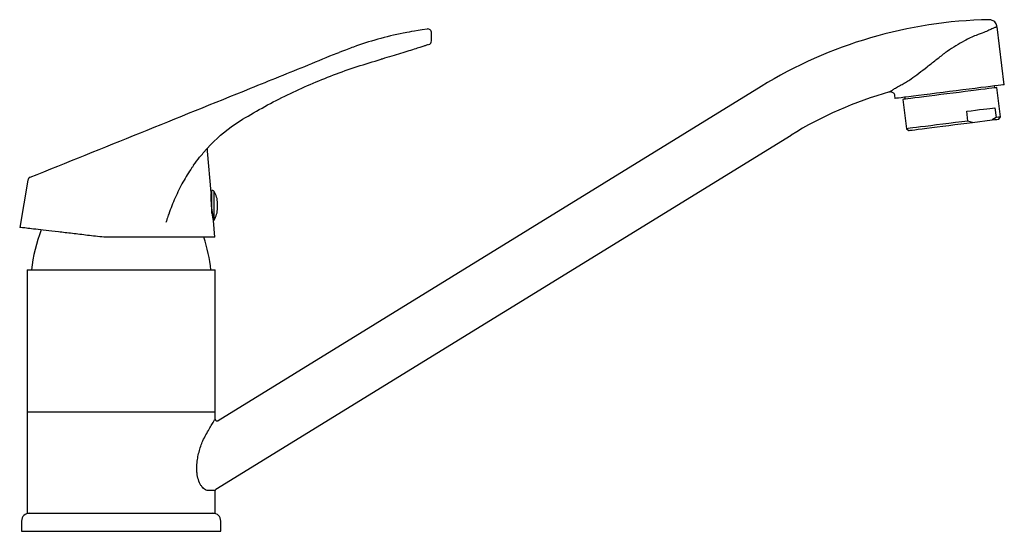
# Model space of a CAD drawing. Header units: millimetres. Extents: x 3894.336 to 3894.586, y 1970.055 to 1970.185.
import ezdxf

# ---------------------------------------------------------------- set-up
doc = ezdxf.new("R2010")
doc.units = ezdxf.units.MM
doc.layers.add('SANINDUSA', color=3, linetype='Continuous')

msp = doc.modelspace()

# ---------------------------------------------------------------- linework, layer by layer
at = {"layer": 'SANINDUSA'}
for p, q in [((3894.585659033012, 1970.168860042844), (3894.58380443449, 1970.183585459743)), ((3894.440193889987, 1970.179980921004), (3894.440193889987, 1970.181999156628)), ((3894.439503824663, 1970.179030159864), (3894.439504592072, 1970.179030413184)), ((3894.523893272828, 1970.1683936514), (3894.385987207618, 1970.083553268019)), ((3894.583241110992, 1970.168051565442), (3894.583178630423, 1970.16854764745)), ((3894.557769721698, 1970.166224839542), (3894.557878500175, 1970.165361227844)), ((3894.560358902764, 1970.165673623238), (3894.560421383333, 1970.16517754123)), ((3894.58467436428, 1970.160672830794), (3894.583737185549, 1970.168114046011)), ((3894.559925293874, 1970.165115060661), (3894.560862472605, 1970.157673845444)), ((3894.57642260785, 1970.159633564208), (3894.576110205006, 1970.162113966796)), ((3894.583245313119, 1970.163012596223), (3894.583557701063, 1970.160532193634)), ((3894.584240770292, 1970.160114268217), (3894.58467436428, 1970.160672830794)), ((3894.577557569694, 1970.159272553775), (3894.57642260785, 1970.159633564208)), ((3894.577557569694, 1970.159272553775), (3894.582547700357, 1970.159901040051)), ((3894.583557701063, 1970.160532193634), (3894.582547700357, 1970.159901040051)), ((3894.385452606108, 1970.066200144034), (3894.531491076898, 1970.156043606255)), ((3894.560862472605, 1970.157673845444), (3894.561421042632, 1970.157240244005)), ((3894.38331965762, 1970.152003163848), (3894.383317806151, 1970.152747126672)), ((3894.384221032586, 1970.141487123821), (3894.38331965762, 1970.152003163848)), ((3894.337671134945, 1970.144587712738), (3894.335622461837, 1970.132637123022)), ((3894.384442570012, 1970.141217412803), (3894.384207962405, 1970.141217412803)), ((3894.384631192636, 1970.14196205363), (3894.384442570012, 1970.14196205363)), ((3894.384442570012, 1970.136507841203), (3894.384442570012, 1970.14196205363)), ((3894.384974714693, 1970.136588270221), (3894.384974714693, 1970.141773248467)), ((3894.385857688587, 1970.137882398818), (3894.385857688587, 1970.138735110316)), ((3894.384442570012, 1970.136233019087), (3894.384442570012, 1970.136507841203)), ((3894.384974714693, 1970.134500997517), (3894.384974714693, 1970.136588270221)), ((3894.385857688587, 1970.137539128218), (3894.385857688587, 1970.137882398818)), ((3894.385193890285, 1970.130137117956), (3894.384831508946, 1970.134364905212)), ((3894.337518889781, 1970.121837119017), (3894.337518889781, 1970.085837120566)), ((3894.337518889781, 1970.121837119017), (3894.385268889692, 1970.121837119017)), ((3894.385268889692, 1970.085837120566), (3894.385268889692, 1970.121837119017)), ((3894.337518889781, 1970.085837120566), (3894.337518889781, 1970.060087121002)), ((3894.337518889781, 1970.085837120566), (3894.385268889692, 1970.085837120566)), ((3894.385268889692, 1970.083960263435), (3894.385268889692, 1970.085837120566)), ((3894.385268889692, 1970.060087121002), (3894.385268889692, 1970.065810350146)), ((3894.337518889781, 1970.060087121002), (3894.385268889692, 1970.060087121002)), ((3894.336093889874, 1970.058087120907), (3894.336093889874, 1970.0554871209)), ((3894.386693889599, 1970.0554871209), (3894.386693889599, 1970.058087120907)), ((3894.336093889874, 1970.0554871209), (3894.386693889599, 1970.0554871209))]:
    msp.add_line(p, q, dxfattribs=at)
at = {"layer": 'SANINDUSA', "flags": 128}
for points in [[(3894.585659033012, 1970.168860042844), (3894.585557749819, 1970.16884728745), (3894.585255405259, 1970.168809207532), (3894.584756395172, 1970.168746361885), (3894.584067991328, 1970.168659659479), (3894.583200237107, 1970.168550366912), (3894.582165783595, 1970.16842008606), (3894.580979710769, 1970.168270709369), (3894.579659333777, 1970.16810441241), (3894.578223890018, 1970.167923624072), (3894.576694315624, 1970.16773098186), (3894.575092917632, 1970.167529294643), (3894.573443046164, 1970.167321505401), (3894.571768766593, 1970.167110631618), (3894.570094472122, 1970.166899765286), (3894.568444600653, 1970.166691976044), (3894.566843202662, 1970.166490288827), (3894.565313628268, 1970.166297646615), (3894.563878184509, 1970.166116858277), (3894.562557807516, 1970.165950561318), (3894.561371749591, 1970.165801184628), (3894.56033729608, 1970.165670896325), (3894.559469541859, 1970.165561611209), (3894.558781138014, 1970.165474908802), (3894.558282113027, 1970.165412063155), (3894.557979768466, 1970.165373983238), (3894.557878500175, 1970.165361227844), (3894.557878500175, 1970.165361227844)], [(3894.583737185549, 1970.168114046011), (3894.583714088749, 1970.168111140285), (3894.583515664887, 1970.168086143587), (3894.583117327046, 1970.168035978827), (3894.582525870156, 1970.167961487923), (3894.581751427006, 1970.167863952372), (3894.580807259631, 1970.167745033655), (3894.579709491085, 1970.167606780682), (3894.578476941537, 1970.167451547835), (3894.577130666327, 1970.167281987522), (3894.575693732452, 1970.167101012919), (3894.574190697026, 1970.166911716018), (3894.572647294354, 1970.16671733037), (3894.571089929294, 1970.166521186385), (3894.569545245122, 1970.166326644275), (3894.568039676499, 1970.166137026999), (3894.566598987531, 1970.165955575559), (3894.56524782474, 1970.165785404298), (3894.564009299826, 1970.165629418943), (3894.562904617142, 1970.165490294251), (3894.56195267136, 1970.165370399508), (3894.561169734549, 1970.165271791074), (3894.560569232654, 1970.165196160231), (3894.560161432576, 1970.165144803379), (3894.559953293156, 1970.165118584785), (3894.559925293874, 1970.165115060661)], [(3894.576110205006, 1970.162113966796), (3894.577253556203, 1970.162257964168), (3894.578346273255, 1970.162395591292), (3894.579376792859, 1970.162525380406), (3894.580334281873, 1970.162645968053), (3894.581208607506, 1970.162756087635), (3894.58199054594, 1970.162854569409), (3894.582671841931, 1970.162940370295), (3894.583245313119, 1970.163012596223)], [(3894.58467436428, 1970.160672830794), (3894.584669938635, 1970.160672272), (3894.584515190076, 1970.160652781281), (3894.584142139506, 1970.16060579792), (3894.583557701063, 1970.160532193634)], [(3894.382214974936, 1970.15153711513), (3894.384202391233, 1970.153717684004), (3894.386658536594, 1970.156016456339), (3894.389360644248, 1970.158164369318), (3894.392228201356, 1970.160084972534), (3894.392228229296, 1970.160084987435), (3894.392228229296, 1970.160084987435)], [(3894.57642260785, 1970.159633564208), (3894.574847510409, 1970.159435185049), (3894.573233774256, 1970.159231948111), (3894.571611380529, 1970.159027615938), (3894.570010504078, 1970.158825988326), (3894.568460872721, 1970.158630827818), (3894.566991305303, 1970.158445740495), (3894.56562908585, 1970.158274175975), (3894.564399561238, 1970.158119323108), (3894.563325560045, 1970.157984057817), (3894.562427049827, 1970.157870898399), (3894.561720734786, 1970.157781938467), (3894.561219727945, 1970.1577188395), (3894.560933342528, 1970.157682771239), (3894.560862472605, 1970.157673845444)], [(3894.561421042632, 1970.157240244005), (3894.561502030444, 1970.15725044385), (3894.561785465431, 1970.157286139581), (3894.562267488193, 1970.157346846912), (3894.562939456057, 1970.157431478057), (3894.56378926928, 1970.157538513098), (3894.564801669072, 1970.157666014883), (3894.565958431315, 1970.157811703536), (3894.567238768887, 1970.157972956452), (3894.568619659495, 1970.158146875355), (3894.570076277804, 1970.158330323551), (3894.571582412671, 1970.158520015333), (3894.573111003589, 1970.158712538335), (3894.574634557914, 1970.158904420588), (3894.576125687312, 1970.159092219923), (3894.577557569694, 1970.159272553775)], [(3894.582547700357, 1970.159901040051), (3894.583260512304, 1970.159990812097), (3894.583785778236, 1970.160056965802), (3894.584114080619, 1970.160098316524), (3894.584239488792, 1970.160114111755), (3894.584240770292, 1970.160114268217)]]:
    msp.add_lwpolyline(points, dxfattribs=at)
at = {"layer": 'SANINDUSA'}
for centre, radius, start, end in [((3894.583889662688, 1970.070870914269), 0.1145000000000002, 91.07459820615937, 121.6000000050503), ((3894.439193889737, 1970.181999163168), 0.001000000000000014, 0, 97.73963087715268), ((3894.439193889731, 1970.179980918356), 0.001000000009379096, 288.1014707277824, 359.9712951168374), ((3894.583889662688, 1970.070870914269), 0.1, 105.8769426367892, 121.6000000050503), ((3894.338656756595, 1970.144418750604), 0.001000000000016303, 112.000000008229, 170.2724214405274), ((3894.384631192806, 1970.1415551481), 0.0004069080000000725, 32.41092456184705, 90), ((3894.380189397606, 1970.138735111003), 0.005668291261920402, 0, 32.41092456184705), ((3894.380189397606, 1970.137539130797), 0.005668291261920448, 327.589075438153, 0), ((3894.384631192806, 1970.1347190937), 0.0004069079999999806, 299.490963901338, 327.589075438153), ((3894.378350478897, 1970.117431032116), 0.04000000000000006, 158.6121753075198, 173.675909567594), ((3894.344437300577, 1970.117431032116), 0.03999999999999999, 6.324090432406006, 18.52100034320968), ((3894.385768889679, 1970.08400600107), 0.000500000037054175, 185.0430402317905, 295.8723644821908), ((3894.385768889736, 1970.065807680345), 0.0005000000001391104, 129.1593157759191, 178.3944887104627), ((3894.338093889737, 1970.0580871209), 0.002000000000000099, 90, 180), ((3894.384693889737, 1970.0580871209), 0.002000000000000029, 0, 90)]:
    msp.add_arc(centre, radius, start, end, dxfattribs=at)
for points, knots in [([(3894.583755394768, 1970.183579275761), (3894.5837630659, 1970.183582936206), (3894.583783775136, 1970.183592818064), (3894.583435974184, 1970.18342685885), (3894.58277602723, 1970.183118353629), (3894.581780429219, 1970.18267235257), (3894.580409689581, 1970.182084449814), (3894.579173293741, 1970.181622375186), (3894.578483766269, 1970.181364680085)], [0, 0, 0, 0, 0.09834852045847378, 0.2655048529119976, 0.4372391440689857, 0.6067984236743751, 0.7807148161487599, 1, 1, 1, 1]), ([(3894.583795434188, 1970.183588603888), (3894.583766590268, 1970.183753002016), (3894.583704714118, 1970.184105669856), (3894.583425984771, 1970.18457990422), (3894.58304635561, 1970.184956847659), (3894.582625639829, 1970.185199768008), (3894.582221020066, 1970.185320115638), (3894.581926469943, 1970.185360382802), (3894.58177288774, 1970.185347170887), (3894.58174197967, 1970.185344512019)], [0, 0, 0, 0, 0.1675872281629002, 0.3595091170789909, 0.5437776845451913, 0.7032881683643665, 0.8444072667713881, 0.9686873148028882, 1, 1, 1, 1]), ([(3894.439059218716, 1970.182990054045), (3894.435464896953, 1970.182376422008), (3894.432047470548, 1970.181851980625), (3894.426585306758, 1970.180458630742), (3894.421394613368, 1970.178865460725), (3894.41841476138, 1970.177669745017), (3894.416720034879, 1970.177017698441)], [0, 0, 0, 0, 0.1863360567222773, 0.5184976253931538, 0.844453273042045, 1, 1, 1, 1]), ([(3894.578483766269, 1970.181364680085), (3894.578003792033, 1970.181174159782), (3894.577043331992, 1970.180792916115), (3894.575324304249, 1970.179890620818), (3894.573357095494, 1970.178730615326), (3894.571721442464, 1970.177676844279), (3894.570790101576, 1970.177063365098), (3894.570580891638, 1970.176925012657), (3894.570542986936, 1970.176899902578), (3894.57053641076, 1970.176895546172)], [0, 0, 0, 0, 0.1919058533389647, 0.3840162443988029, 0.6531677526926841, 0.922567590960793, 0.985963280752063, 0.9975647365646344, 1, 1, 1, 1]), ([(3894.439364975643, 1970.178995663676), (3894.439364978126, 1970.178995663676), (3894.439421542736, 1970.178995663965), (3894.439215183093, 1970.178955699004), (3894.438703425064, 1970.178778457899), (3894.437804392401, 1970.178491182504), (3894.436567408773, 1970.178094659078), (3894.434936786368, 1970.177579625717), (3894.432949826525, 1970.176961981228), (3894.430703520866, 1970.17627780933), (3894.428828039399, 1970.17571886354), (3894.427712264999, 1970.175392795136), (3894.427433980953, 1970.17531147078)], [0, 0, 0, 0, 4.871413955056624e-06, 0.1109463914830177, 0.2251104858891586, 0.3344883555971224, 0.4467585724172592, 0.5718264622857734, 0.7008497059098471, 0.8269938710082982, 0.9568507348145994, 1, 1, 1, 1]), ([(3894.338282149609, 1970.145345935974), (3894.356945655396, 1970.152874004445), (3894.378053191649, 1970.161387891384), (3894.401587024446, 1970.170933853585), (3894.408935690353, 1970.17384807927), (3894.413929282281, 1970.176008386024), (3894.416563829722, 1970.176961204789), (3894.416720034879, 1970.177017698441)], [0, 0, 0, 0, 0.713719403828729, 0.8071826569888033, 0.9006459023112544, 0.9941091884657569, 1, 1, 1, 1]), ([(3894.559717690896, 1970.168935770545), (3894.560080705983, 1970.169130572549), (3894.560807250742, 1970.169520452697), (3894.562223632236, 1970.170475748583), (3894.563965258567, 1970.171756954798), (3894.566068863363, 1970.173400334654), (3894.568256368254, 1970.175124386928), (3894.569767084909, 1970.176304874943), (3894.570529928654, 1970.176890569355), (3894.57053641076, 1970.176895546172)], [0, 0, 0, 0, 0.1138465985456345, 0.2278545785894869, 0.4166935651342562, 0.6057855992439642, 0.8020423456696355, 0.9983178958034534, 0.9999999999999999, 0.9999999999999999, 0.9999999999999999, 0.9999999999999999]), ([(3894.392228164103, 1970.160085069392), (3894.394097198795, 1970.16118304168), (3894.397839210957, 1970.163381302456), (3894.403586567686, 1970.166320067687), (3894.409401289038, 1970.16899134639), (3894.415295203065, 1970.171373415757), (3894.421300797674, 1970.173514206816), (3894.425389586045, 1970.174712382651), (3894.427433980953, 1970.17531147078)], [0, 0, 0, 0, 0.1689953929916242, 0.3383472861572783, 0.5030928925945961, 0.6678384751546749, 0.8339191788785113, 1, 1, 1, 1]), ([(3894.556530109, 1970.16706432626), (3894.556541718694, 1970.167071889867), (3894.55656797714, 1970.167088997), (3894.557011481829, 1970.167373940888), (3894.557768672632, 1970.167840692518), (3894.558691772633, 1970.168383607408), (3894.559422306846, 1970.168776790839), (3894.559717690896, 1970.168935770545)], [0, 0, 0, 0, 0.1797358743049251, 0.4065210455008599, 0.6245314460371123, 0.8481831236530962, 1, 1, 1, 1]), ([(3894.556534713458, 1970.167047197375), (3894.556558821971, 1970.167056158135), (3894.556659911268, 1970.167093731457), (3894.556887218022, 1970.167090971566), (3894.557194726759, 1970.167020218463), (3894.557489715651, 1970.166818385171), (3894.557699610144, 1970.166539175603), (3894.557744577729, 1970.166319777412), (3894.557765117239, 1970.166219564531)], [0, 0, 0, 0, 0.04590941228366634, 0.1925025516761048, 0.3956210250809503, 0.6033983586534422, 0.8188472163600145, 1, 1, 1, 1]), ([(3894.379776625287, 1970.148388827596), (3894.380275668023, 1970.149085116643), (3894.381052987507, 1970.150169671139), (3894.38193173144, 1970.151172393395), (3894.382246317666, 1970.151531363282)], [0, 0, 0, 0, 0.6420046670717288, 1, 1, 1, 1]), ([(3894.379793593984, 1970.148376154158), (3894.379647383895, 1970.148183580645), (3894.378635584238, 1970.146850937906), (3894.377025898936, 1970.144123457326), (3894.37504874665, 1970.140192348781), (3894.37379282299, 1970.136995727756), (3894.373083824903, 1970.134856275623), (3894.372816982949, 1970.134137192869), (3894.372710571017, 1970.133850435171)], [0, 0, 0, 0, 0.04479900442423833, 0.3100170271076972, 0.5839035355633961, 0.8578959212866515, 0.9433313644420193, 1, 1, 1, 1]), ([(3894.384221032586, 1970.141487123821), (3894.384218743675, 1970.141450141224), (3894.384214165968, 1970.141376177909), (3894.384188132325, 1970.14079901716), (3894.384177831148, 1970.139951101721), (3894.38420977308, 1970.138888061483), (3894.384299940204, 1970.137772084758), (3894.384391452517, 1970.13699583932), (3894.384831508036, 1970.134364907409), (3894.384442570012, 1970.136687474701)], [0, 0, 0, 0, 0.1667226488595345, 0.3334368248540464, 0.5003009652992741, 0.6666789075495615, 0.8322108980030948, 0.9983447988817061, 1, 1, 1, 1]), ([(3894.356972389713, 1970.130137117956), (3894.355592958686, 1970.130298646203), (3894.352834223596, 1970.130621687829), (3894.34893831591, 1970.13107788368), (3894.345372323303, 1970.131495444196), (3894.342231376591, 1970.131863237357), (3894.339626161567, 1970.132168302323), (3894.33760066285, 1970.132405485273), (3894.336252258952, 1970.132563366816), (3894.335682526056, 1970.132630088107), (3894.335636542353, 1970.132635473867), (3894.335622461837, 1970.132637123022)], [0, 0, 0, 0, 0.1185599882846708, 0.2371090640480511, 0.3556724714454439, 0.4742258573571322, 0.592629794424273, 0.7110336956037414, 0.8293927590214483, 0.9477589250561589, 1, 1, 1, 1]), ([(3894.372699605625, 1970.130137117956), (3894.37173459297, 1970.130137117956), (3894.369804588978, 1970.130137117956), (3894.366685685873, 1970.130137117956), (3894.363473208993, 1970.130137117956), (3894.360208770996, 1970.130137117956), (3894.358047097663, 1970.130137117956), (3894.356972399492, 1970.130137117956)], [0, 0, 0, 0, 0.2004536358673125, 0.4009028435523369, 0.6013738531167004, 0.8018189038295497, 1, 1, 1, 1]), ([(3894.385193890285, 1970.130137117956), (3894.385152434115, 1970.130137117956), (3894.385069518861, 1970.130137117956), (3894.384406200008, 1970.130137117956), (3894.383360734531, 1970.130137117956), (3894.381906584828, 1970.130137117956), (3894.380087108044, 1970.130137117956), (3894.377924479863, 1970.130137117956), (3894.375470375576, 1970.130137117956), (3894.373623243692, 1970.130137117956), (3894.372699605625, 1970.130137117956)], [0, 0, 0, 0, 0.124994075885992, 0.2499969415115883, 0.3749986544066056, 0.4999969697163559, 0.6250034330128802, 0.7499926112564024, 0.8749865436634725, 1, 1, 1, 1]), ([(3894.382914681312, 1970.079990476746), (3894.383200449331, 1970.080475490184), (3894.383776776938, 1970.081453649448), (3894.384474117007, 1970.082644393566), (3894.384988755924, 1970.083525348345), (3894.385254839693, 1970.083981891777), (3894.385245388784, 1970.083965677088), (3894.385242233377, 1970.083960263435)], [0, 0, 0, 0, 0.2190324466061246, 0.4417374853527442, 0.6602694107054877, 0.8865729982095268, 1, 1, 1, 1]), ([(3894.383428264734, 1970.065839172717), (3894.383146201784, 1970.065895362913), (3894.382721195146, 1970.065980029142), (3894.38210094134, 1970.0665432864), (3894.381531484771, 1970.067278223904), (3894.380962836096, 1970.068499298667), (3894.380649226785, 1970.070012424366), (3894.380568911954, 1970.071340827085), (3894.380611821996, 1970.072646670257), (3894.380800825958, 1970.074086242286), (3894.381146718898, 1970.075628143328), (3894.381595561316, 1970.077086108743), (3894.382184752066, 1970.078623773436), (3894.382647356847, 1970.079489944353), (3894.382914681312, 1970.079990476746)], [0, 0, 0, 0, 0.1086440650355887, 0.163702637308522, 0.2187161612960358, 0.3181826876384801, 0.4081955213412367, 0.4682808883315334, 0.528452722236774, 0.6143125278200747, 0.7002958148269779, 0.789266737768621, 0.8782240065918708, 1, 1, 1, 1]), ([(3894.385190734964, 1970.065810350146), (3894.385211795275, 1970.065809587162), (3894.38529334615, 1970.065806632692), (3894.384774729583, 1970.065828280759), (3894.38388134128, 1970.065835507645), (3894.383428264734, 1970.065839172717)], [0, 0, 0, 0, 0.1464605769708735, 0.5671325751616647, 1, 1, 1, 1])]:
    msp.add_open_spline(points, degree=3, knots=knots, dxfattribs=at)

doc.saveas('drawing.dxf')
